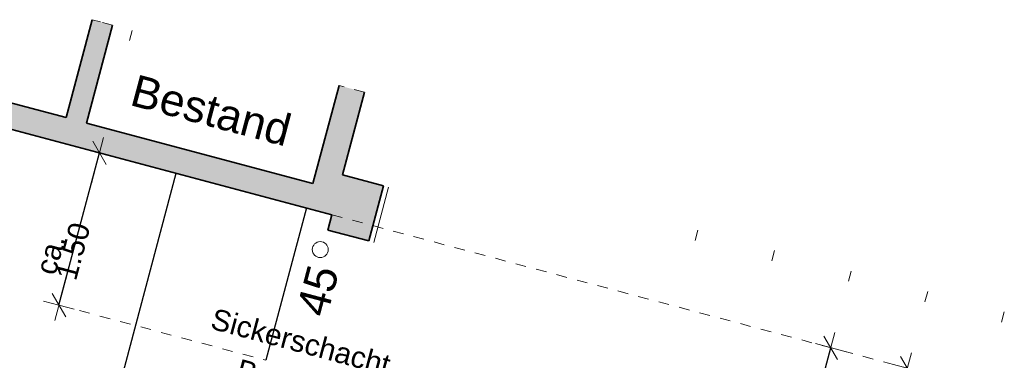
# Model space of a CAD drawing. Header units: metres. Extents: x 4462371 to 4462630, y 5328161 to 5328403.
# Tile 43 of 152: x 4462442.16 to 4462451.48, y 5328220.82 to 5328224.04. Entities that reach past the tile are written whole.
import ezdxf

# ---------------------------------------------------------------- set-up
doc = ezdxf.new("R2010")
doc.units = ezdxf.units.M
doc.header["$PDMODE"] = 65
for name, pattern in [('AUSGEZOGEN', [0]), ('PUNKT2_S9', [0.1, 0, -0.1]), ('VERDECKT2_S2', [0.15, 0.1, -0.05])]:
    doc.linetypes.add(name, pattern=pattern)
doc.layers.add('Maßlinie_Allgemein', color=7, linetype='AUSGEZOGEN', lineweight=13)
doc.layers.add('Standard', color=7, linetype='AUSGEZOGEN', lineweight=13)
doc.styles.add('ARIAL', font='ARIAL.TTF')
doc.dimstyles.new('_DIMSTYLE_3', dxfattribs={"dimtxt": 0.2, "dimasz": 0.3, "dimexe": 0, "dimexo": 0, "dimgap": 0.1, "dimtad": 2, "dimrnd": 0.005, "dimzin": 4, "dimdsep": 46, "dimtxsty": 'ARIAL', "dimblk1": 'ALL_ML_STRICH', "dimblk2": 'ALL_ML_STRICH', "dimsah": 1, "dimcen": 0, "dimclrd": 7, "dimclre": 7, "dimclrt": 7, "dimadec": 0, "dimazin": 0, "dimtfac": 1, "dimtdec": 0, "dimtix": 1, "dimtmove": 2, "dimatfit": 3, "dimfxl": 0, "dimtzin": 0, "dimlwd": 0, "dimlwe": 13, "dimarcsym": 0})
doc.dimstyles.new('_DIMSTYLE_8', dxfattribs={"dimtxt": 0.2, "dimasz": 0.3, "dimexe": 0, "dimexo": 0, "dimgap": 0.1, "dimtad": 2, "dimdec": 3, "dimrnd": 0.005, "dimzin": 4, "dimdsep": 46, "dimtxsty": 'ARIAL', "dimblk1": 'ALL_ML_STRICH', "dimblk2": 'ALL_ML_STRICH', "dimsah": 1, "dimcen": 0, "dimclrd": 7, "dimclre": 7, "dimclrt": 7, "dimadec": 0, "dimazin": 0, "dimtfac": 1, "dimtdec": 0, "dimtix": 1, "dimtmove": 2, "dimatfit": 3, "dimfxl": 0, "dimtzin": 0, "dimlwd": 0, "dimlwe": 13, "dimarcsym": 0})

# ---------------------------------------------------------------- blocks, each defined once
blk = doc.blocks.new('ALL_ML_STRICH')
at = {"color": 0, "linetype": 'ByBlock', "lineweight": -2}
for p, q in [((0, -0.5), (0, 0.5)), ((-1, 0), (0.5, 0)), ((-0.3, -0.3), (0.3, 0.3))]:
    blk.add_line(p, q, dxfattribs=at)
blk = doc.blocks.new('*D441')
at = {"layer": 'DEFPOINTS', "color": 7, "linetype": 'AUSGEZOGEN', "lineweight": 13}
for p in [(4462445.1184, 5328222.1997), (4462445.9641, 5328216.8881), (4462449.2978, 5328216.0002)]:
    blk.add_point(p, dxfattribs=at)
at = {"layer": 'Maßlinie_Allgemein', "color": 7, "linetype": 'AUSGEZOGEN', "lineweight": -2}
for p, q in [((4462449.2978, 5328216.0002), (4462450.5628, 5328220.7496)), ((4462450.5628, 5328220.7496), (4462450.5628, 5328220.7496)), ((4462449.2978, 5328216.0002), (4462449.2978, 5328216.0002))]:
    blk.add_line(p, q, dxfattribs=at)
at = {"layer": 'Maßlinie_Allgemein', "color": 7, "linetype": 'AUSGEZOGEN', "lineweight": 13, "xscale": 0.3, "yscale": 0.3, "zscale": 0.3}
for p, rotation in [((4462450.5628, 5328220.7496), 75.08618496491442), ((4462449.2978, 5328216.0002), 255.0861849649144)]:
    blk.add_blockref('ALL_ML_STRICH', p, dxfattribs=dict(at, rotation=rotation))
at = {"layer": 'Maßlinie_Allgemein', "color": 7, "linetype": 'AUSGEZOGEN', "lineweight": 13, "insert": (4462449.1539, 5328216.6387), "char_height": 0.2, "width": 0.01, "attachment_point": 1, "rotation": 75.08618, "line_spacing_factor": 0.60241, "style": 'ARIAL'}
blk.add_mtext('Abstand von TG zu Gebäuden', dxfattribs=at)
blk = doc.blocks.new('*D442')
at = {"layer": 'DEFPOINTS', "color": 7, "linetype": 'AUSGEZOGEN', "lineweight": 13}
for p in [(4462443.6439, 5328222.5924), (4462447.0971, 5328219.1993), (4462446.518, 5328217.0251)]:
    blk.add_point(p, dxfattribs=at)
at = {"layer": 'Maßlinie_Allgemein', "color": 7, "linetype": 'AUSGEZOGEN', "lineweight": -2}
for p, q in [((4462443.0288, 5328220.2829), (4462443.0288, 5328220.2829)), ((4462447.0971, 5328219.1993), (4462443.0288, 5328220.2829)), ((4462447.0971, 5328219.1993), (4462447.0971, 5328219.1993))]:
    blk.add_line(p, q, dxfattribs=at)
at = {"layer": 'Maßlinie_Allgemein', "color": 7, "linetype": 'AUSGEZOGEN', "lineweight": 13, "xscale": 0.3, "yscale": 0.3, "zscale": 0.3}
for p, rotation in [((4462443.0288, 5328220.2829), 165.086184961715), ((4462447.0971, 5328219.1993), 345.086184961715)]:
    blk.add_blockref('ALL_ML_STRICH', p, dxfattribs=dict(at, rotation=rotation))
at = {"layer": 'Maßlinie_Allgemein', "color": 7, "linetype": 'AUSGEZOGEN', "lineweight": 13, "insert": (4462444.5061, 5328219.8894), "char_height": 0.2, "width": 0.8, "attachment_point": 5, "rotation": 165.08618, "style": 'ARIAL'}
blk.add_mtext('\\A1;{\\A1;{4.21\\H0.132000;\\S^ ;}}', dxfattribs=at)
blk = doc.blocks.new('*D629')
at = {"layer": 'DEFPOINTS', "color": 7, "linetype": 'AUSGEZOGEN', "lineweight": 13}
for p in [(4462449.1133, 5328221.1357), (4462445.7225, 5328216.9524), (4462450.0226, 5328215.8071)]:
    blk.add_point(p, dxfattribs=at)
at = {"layer": 'Maßlinie_Allgemein', "color": 7, "linetype": 'AUSGEZOGEN', "lineweight": -2}
for p, q in [((4462450.0226, 5328215.8071), (4462451.2875, 5328220.5566)), ((4462451.2875, 5328220.5566), (4462451.2875, 5328220.5566)), ((4462450.0226, 5328215.8071), (4462450.0226, 5328215.8071))]:
    blk.add_line(p, q, dxfattribs=at)
at = {"layer": 'Maßlinie_Allgemein', "color": 7, "linetype": 'AUSGEZOGEN', "lineweight": 13, "xscale": 0.3, "yscale": 0.3, "zscale": 0.3}
for p, rotation in [((4462451.2875, 5328220.5566), 75.08618496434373), ((4462450.0226, 5328215.8071), 255.0861849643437)]:
    blk.add_blockref('ALL_ML_STRICH', p, dxfattribs=dict(at, rotation=rotation))
at = {"layer": 'Maßlinie_Allgemein', "color": 7, "linetype": 'AUSGEZOGEN', "lineweight": 13, "insert": (4462450.0784, 5328217.1957), "char_height": 0.2, "width": 0.01, "attachment_point": 1, "rotation": 75.08618, "line_spacing_factor": 0.60241, "style": 'ARIAL'}
blk.add_mtext('5.17 m bis 5.20 m', dxfattribs=at)
blk = doc.blocks.new('*D650')
at = {"layer": 'DEFPOINTS', "color": 7, "linetype": 'AUSGEZOGEN', "lineweight": 13}
for p in [(4462445.1184, 5328222.1997), (4462446.2188, 5328217.8447), (4462448.8279, 5328217.1498)]:
    blk.add_point(p, dxfattribs=at)
at = {"layer": 'Maßlinie_Allgemein', "color": 7, "linetype": 'AUSGEZOGEN', "lineweight": -2}
for p, q in [((4462448.8279, 5328217.1498), (4462449.8381, 5328220.9426)), ((4462449.8381, 5328220.9426), (4462449.8381, 5328220.9426)), ((4462448.8279, 5328217.1498), (4462448.8279, 5328217.1498))]:
    blk.add_line(p, q, dxfattribs=at)
at = {"layer": 'Maßlinie_Allgemein', "color": 7, "linetype": 'AUSGEZOGEN', "lineweight": 13, "xscale": 0.3, "yscale": 0.3, "zscale": 0.3}
for p, rotation in [((4462449.8381, 5328220.9426), 75.08618496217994), ((4462448.8279, 5328217.1498), 255.0861849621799)]:
    blk.add_blockref('ALL_ML_STRICH', p, dxfattribs=dict(at, rotation=rotation))
at = {"layer": 'Maßlinie_Allgemein', "color": 7, "linetype": 'AUSGEZOGEN', "lineweight": 13, "insert": (4462448.5904, 5328217.4374), "char_height": 0.2, "width": 0.01, "attachment_point": 1, "rotation": 75.08618, "line_spacing_factor": 0.60241, "style": 'ARIAL'}
blk.add_mtext('Restraum 4.27 m bis 4.30 m', dxfattribs=at)
blk = doc.blocks.new('*D691')
at = {"layer": 'DEFPOINTS', "color": 7, "linetype": 'AUSGEZOGEN', "lineweight": 13}
for p in [(4462443.6438, 5328222.5924), (4462442.5353, 5328221.3448), (4462443.2601, 5328221.1518)]:
    blk.add_point(p, dxfattribs=at)
at = {"layer": 'Maßlinie_Allgemein', "color": 7, "linetype": 'AUSGEZOGEN', "lineweight": -2}
for p, q in [((4462442.5353, 5328221.3448), (4462442.919, 5328222.7854)), ((4462442.919, 5328222.7854), (4462442.919, 5328222.7854)), ((4462442.5353, 5328221.3448), (4462442.5353, 5328221.3448))]:
    blk.add_line(p, q, dxfattribs=at)
at = {"layer": 'Maßlinie_Allgemein', "color": 7, "linetype": 'AUSGEZOGEN', "lineweight": 13, "xscale": 0.3, "yscale": 0.3, "zscale": 0.3}
for p, rotation in [((4462442.919, 5328222.7854), 75.08618517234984), ((4462442.5353, 5328221.3448), 255.0861851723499)]:
    blk.add_blockref('ALL_ML_STRICH', p, dxfattribs=dict(at, rotation=rotation))
at = {"layer": 'Maßlinie_Allgemein', "color": 7, "linetype": 'AUSGEZOGEN', "lineweight": 13, "insert": (4462442.3078, 5328221.6694), "char_height": 0.2, "width": 0.01, "attachment_point": 1, "rotation": 75.08619, "line_spacing_factor": 0.60241, "style": 'ARIAL'}
blk.add_mtext('ca. 1.50', dxfattribs=at)

msp = doc.modelspace()

# ---------------------------------------------------------------- hatches: boundary and pattern name
at = {"layer": 'Standard', "linetype": 'AUSGEZOGEN', "lineweight": 13}
msp.add_hatch(color=254, dxfattribs=at).paths.add_polyline_path([(4462443.04231, 5328223.99276), (4462442.9292, 5328224.02289), (4462442.84905, 5328224.04424), (4462442.60239, 5328223.11812), (4462441.28975, 5328223.46773), (4462441.22798, 5328223.23581), (4462445.11836, 5328222.19966), (4462445.07976, 5328222.05471), (4462445.46628, 5328221.95176), (4462445.60526, 5328222.47357), (4462445.21874, 5328222.57652), (4462445.42679, 5328223.35769), (4462445.18521, 5328223.42203), (4462444.93855, 5328222.49591), (4462442.79565, 5328223.06665)])

# ---------------------------------------------------------------- linework, layer by layer
at = {"layer": 'Standard', "color": 7, "linetype": 'AUSGEZOGEN', "lineweight": 35}
for p, q in [((4462442.84905, 5328224.04424), (4462442.60239, 5328223.11812)), ((4462443.04231, 5328223.99276), (4462442.79565, 5328223.06665)), ((4462441.28975, 5328223.46773), (4462442.60239, 5328223.11812)), ((4462444.93855, 5328222.49591), (4462445.18521, 5328223.42203)), ((4462445.21874, 5328222.57652), (4462445.42679, 5328223.35769)), ((4462441.22798, 5328223.23581), (4462445.11836, 5328222.19966)), ((4462442.79565, 5328223.06665), (4462444.93855, 5328222.49591)), ((4462445.21874, 5328222.57652), (4462445.60526, 5328222.47357)), ((4462445.46628, 5328221.95176), (4462445.60526, 5328222.47357)), ((4462445.07976, 5328222.05471), (4462445.11836, 5328222.19966)), ((4462445.07976, 5328222.05471), (4462445.46628, 5328221.95176))]:
    msp.add_line(p, q, dxfattribs=at)
at = {"layer": 'Standard', "color": 7, "linetype": 'VERDECKT2_S2', "lineweight": 13}
for p, q in [((4462442.9292, 5328224.02289), (4462442.84905, 5328224.04424)), ((4462443.04231, 5328223.99276), (4462442.9292, 5328224.02289)), ((4462445.42679, 5328223.35769), (4462445.18521, 5328223.42203))]:
    msp.add_line(p, q, dxfattribs=at)
at = {"layer": 'Standard', "color": 52, "linetype": 'AUSGEZOGEN', "lineweight": 13}
msp.add_line((4462443.22746, 5328223.94345), (4462443.20172, 5328223.84682), dxfattribs=at)
at = {"layer": 'Standard', "color": 7, "linetype": 'AUSGEZOGEN', "lineweight": 25}
for p, q in [((4462440.25565, 5328209.87085), (4462443.64387, 5328222.59237)), ((4462444.87678, 5328222.264), (4462444.4931, 5328220.82341))]:
    msp.add_line(p, q, dxfattribs=at)
at = {"layer": 'Standard', "color": 7, "linetype": 'AUSGEZOGEN', "lineweight": 13}
msp.add_line((4462445.65358, 5328222.46071), (4462445.5146, 5328221.9389), dxfattribs=at)
at = {"layer": 'Standard', "color": 7, "linetype": 'VERDECKT2_S2', "lineweight": 18}
for p, q in [((4462445.11836, 5328222.19966), (4462451.28752, 5328220.55658)), ((4462442.53535, 5328221.34483), (4462444.4931, 5328220.82341))]:
    msp.add_line(p, q, dxfattribs=at)
at = {"layer": 'Standard', "color": 7, "linetype": 'PUNKT2_S9', "lineweight": 13}
for p, q in [((4462448.58161, 5328222.05341), (4462448.55587, 5328221.95678)), ((4462449.30634, 5328221.86039), (4462449.28061, 5328221.76376)), ((4462450.03108, 5328221.66736), (4462450.00534, 5328221.57073)), ((4462450.75581, 5328221.47434), (4462450.73008, 5328221.37771)), ((4462451.48055, 5328221.28131), (4462451.45481, 5328221.18468))]:
    msp.add_line(p, q, dxfattribs=at)
at = {"layer": 'Standard', "color": 7, "linetype": 'AUSGEZOGEN', "lineweight": 18}
msp.add_circle((4462445.00773, 5328221.87033), 0.075, dxfattribs=at)

# ---------------------------------------------------------------- texts
at = {"layer": 'Standard', "color": 7, "linetype": 'AUSGEZOGEN', "lineweight": 18, "char_height": 0.3, "style": 'ARIAL'}
for s, insert, width, attachment_point, rotation in [('\\W1.00;Bestand', (4462444.01384, 5328223.33207), 1.6954089, 2, 345.078517), ('\\W1.00;45', (4462445.07187, 5328221.21832), 0.6199681, 7, 75.086185)]:
    msp.add_mtext(s, dxfattribs=dict(at, insert=insert, width=width, attachment_point=attachment_point, rotation=rotation))
at = {"layer": 'Standard', "color": 7, "linetype": 'AUSGEZOGEN', "lineweight": 18, "insert": (4462444.84912, 5328221.09508), "char_height": 0.2, "width": 1.8470152, "attachment_point": 2, "rotation": 345.086185, "line_spacing_factor": 1.204819, "style": 'ARIAL'}
msp.add_mtext('{\\fArial|i0|b0;\\H0.200000;\\W1.000000;\\C7;Sickerschacht}\\P{\\fArial|i0|b0;\\H0.200000;\\W1.000000;\\C7;Bestand}\\P', dxfattribs=at)

# ---------------------------------------------------------------- dimensions: what is measured, and where the dimension line sits
at = {"layer": 'Maßlinie_Allgemein', "color": 7, "linetype": 'AUSGEZOGEN', "lineweight": 13}
for base, p1, p2, text, dimstyle, picture, middle in [((4462442.91903, 5328222.78542), (4462442.53535, 5328221.34483), (4462442.91903, 5328222.78542), 'ca. 1.50', '_DIMSTYLE_3', '*D691', (4462442.63056, 5328222.09086)), ((4462450.56279, 5328220.7496), (4462449.29784, 5328216.00017), (4462450.56279, 5328220.7496), 'Abstand von TG zu Gebäuden', '_DIMSTYLE_8', '*D441', (4462449.83368, 5328218.40062)), ((4462449.83805, 5328220.94263), (4462448.82788, 5328217.14981), (4462449.83805, 5328220.94263), 'Restraum 4.27 m bis 4.30 m', '_DIMSTYLE_8', '*D650', (4462449.23634, 5328219.07196)), ((4462451.28752, 5328220.55658), (4462450.02257, 5328215.80714), (4462451.28752, 5328220.55658), '5.17 m bis 5.20 m', '_DIMSTYLE_8', '*D629', (4462450.55842, 5328218.2076))]:
    dim = msp.add_linear_dim(base=base, p1=p1, p2=p2, angle=75.086185, text=text, dimstyle=dimstyle, override={"dimpost": '<>', "dimclrd": 7, "dimclre": 7, "dimclrt": 7, "dimlwd": 0, "dimlwe": 13}, dxfattribs=at)
    dim.commit()
    dim.dimension.update_dxf_attribs({"geometry": picture, "text_midpoint": middle, "dimtype": 160})
dim = msp.add_linear_dim(base=(4462443.02877, 5328220.28288), p1=(4462447.09706, 5328219.19934), p2=(4462443.02877, 5328220.28288), angle=165.086185, dimstyle='_DIMSTYLE_3', override={"dimpost": '<>', "dimclrd": 7, "dimclre": 7, "dimclrt": 7, "dimlwd": 0, "dimlwe": 13}, dxfattribs=at)
dim.commit()
dim.dimension.update_dxf_attribs({"geometry": '*D442', "text_midpoint": (4462444.50608, 5328219.88942), "dimtype": 160})

doc.saveas('drawing.dxf')
